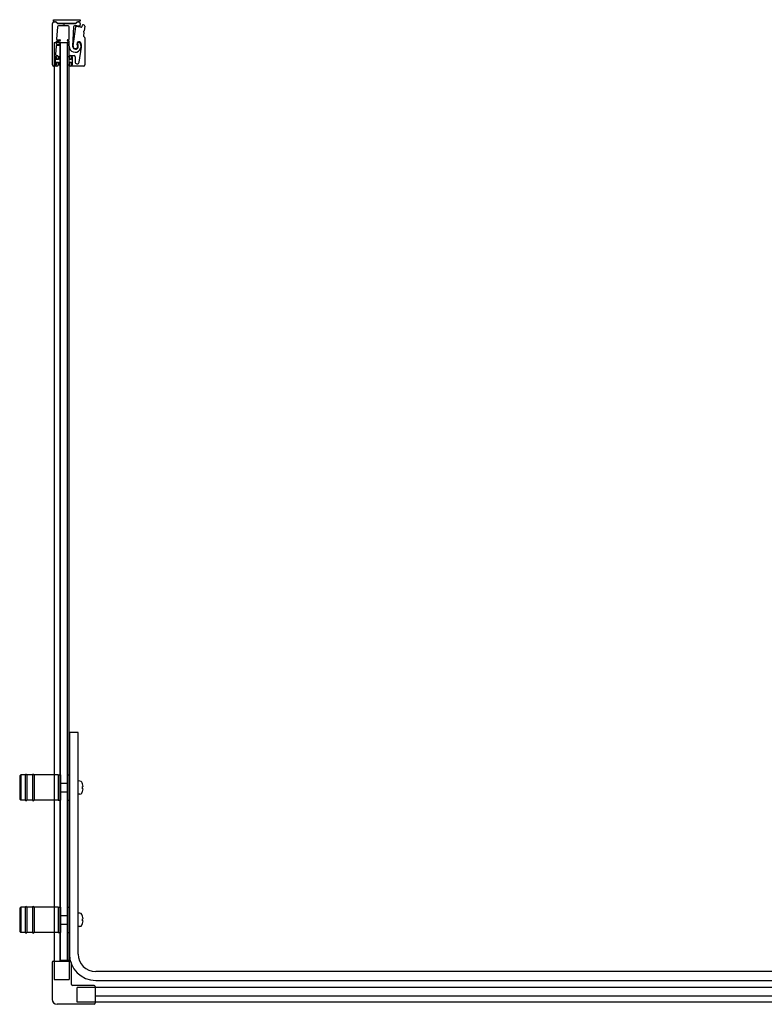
# Model space of a CAD drawing. Header units: millimetres. Extents: x 1348.4 to 1350.08, y 1035.54 to 1036.43.
# Tile 1 of 2: x 1348.4 to 1349.07, y 1035.54 to 1036.43. Entities that reach past the tile are written whole.
import ezdxf

# ---------------------------------------------------------------- set-up
doc = ezdxf.new("R2010")
doc.units = ezdxf.units.MM
doc.layers.add('SANINDUSA', color=3, linetype='CONTINUOUS')

msp = doc.modelspace()

# ---------------------------------------------------------------- linework, layer by layer
at = {"layer": 'SANINDUSA'}
for p, q in [((1348.42478, 1036.3894), (1348.42478, 1036.42715)), ((1348.42578, 1036.43047), (1348.44971, 1036.43047)), ((1348.42578, 1036.42948), (1348.42578, 1036.43047)), ((1348.42603, 1036.4284), (1348.4275, 1036.4284)), ((1348.42751, 1036.42848), (1348.42678, 1036.42848)), ((1348.4282, 1036.42811), (1348.4291, 1036.4272)), ((1348.42923, 1036.42397), (1348.42844, 1036.41288)), ((1348.42936, 1036.42719), (1348.42845, 1036.42809)), ((1348.42981, 1036.42691), (1348.43402, 1036.42691)), ((1348.44541, 1036.427), (1348.42982, 1036.427)), ((1348.43891, 1036.4249), (1348.43023, 1036.4249)), ((1348.4342, 1036.42683), (1348.43468, 1036.42635)), ((1348.43539, 1036.42635), (1348.43587, 1036.42683)), ((1348.43604, 1036.42691), (1348.4454, 1036.42691)), ((1348.43991, 1036.41284), (1348.43991, 1036.4239)), ((1348.44388, 1036.42388), (1348.44297, 1036.40649)), ((1348.44349, 1036.40666), (1348.44602, 1036.42388)), ((1348.44677, 1036.42808), (1348.44586, 1036.42719)), ((1348.44611, 1036.4272), (1348.44702, 1036.42811)), ((1348.44773, 1036.42841), (1348.44772, 1036.42841)), ((1348.44772, 1036.42841), (1348.44872, 1036.42841)), ((1348.44871, 1036.42848), (1348.44773, 1036.42848)), ((1348.44995, 1036.42689), (1348.44952, 1036.42491)), ((1348.44971, 1036.43047), (1348.44971, 1036.42948)), ((1348.4516, 1036.42435), (1348.45199, 1036.42559)), ((1348.45399, 1036.42457), (1348.45338, 1036.42026)), ((1348.45317, 1036.41878), (1348.45277, 1036.41592)), ((1348.45284, 1036.41937), (1348.45312, 1036.419)), ((1348.45327, 1036.42006), (1348.4529, 1036.41979)), ((1348.45291, 1036.4155), (1348.45382, 1036.41459)), ((1348.45411, 1036.41389), (1348.45411, 1036.3894)), ((1348.42626, 1036.40987), (1348.42626, 1035.57625)), ((1348.42626, 1036.40987), (1348.42726, 1036.40987)), ((1348.43046, 1036.40987), (1348.42726, 1036.40987)), ((1348.42799, 1036.40648), (1348.42746, 1036.39897)), ((1348.42829, 1036.41068), (1348.42815, 1036.40868)), ((1348.43133, 1036.40694), (1348.42849, 1036.40694)), ((1348.42864, 1036.40814), (1348.43133, 1036.40814)), ((1348.43133, 1036.41114), (1348.42879, 1036.41114)), ((1348.42894, 1036.41234), (1348.43133, 1036.41234)), ((1348.43046, 1036.40987), (1348.43145, 1036.40987)), ((1348.43175, 1036.40987), (1348.43145, 1036.40987)), ((1348.43175, 1036.40987), (1348.43831, 1036.40987)), ((1348.43175, 1035.57687), (1348.43175, 1036.40987)), ((1348.43203, 1035.57687), (1348.43203, 1036.40987)), ((1348.43203, 1036.40987), (1348.43803, 1036.40987)), ((1348.43803, 1036.40987), (1348.43803, 1035.57687)), ((1348.43865, 1036.40987), (1348.43831, 1036.40987)), ((1348.43831, 1035.57687), (1348.43831, 1036.40987)), ((1348.43865, 1036.40987), (1348.43915, 1036.40987)), ((1348.43873, 1036.41234), (1348.43941, 1036.41234)), ((1348.43941, 1036.41114), (1348.43873, 1036.41114)), ((1348.43873, 1036.40814), (1348.43941, 1036.40814)), ((1348.43942, 1036.40694), (1348.43873, 1036.40694)), ((1348.43951, 1036.40987), (1348.43915, 1036.40987)), ((1348.43951, 1036.40987), (1348.43981, 1036.40987)), ((1348.43981, 1035.57625), (1348.43981, 1036.40987)), ((1348.43991, 1036.40864), (1348.43991, 1036.41064)), ((1348.44892, 1036.39194), (1348.45105, 1036.4054)), ((1348.42708, 1036.3966), (1348.42708, 1036.3897)), ((1348.42823, 1036.39665), (1348.42723, 1036.39665)), ((1348.42723, 1036.39665), (1348.42723, 1036.38965)), ((1348.42808, 1036.3969), (1348.42738, 1036.3969)), ((1348.42823, 1036.3944), (1348.42823, 1036.39665)), ((1348.42838, 1036.3951), (1348.42838, 1036.3966)), ((1348.42845, 1036.3979), (1348.42878, 1036.3979)), ((1348.42978, 1036.3969), (1348.42978, 1036.3951)), ((1348.43203, 1036.39665), (1348.43023, 1036.39665)), ((1348.43023, 1036.39665), (1348.43023, 1036.3944)), ((1348.43203, 1036.38965), (1348.43203, 1036.39665)), ((1348.43803, 1036.39665), (1348.43803, 1036.38965)), ((1348.43983, 1036.39665), (1348.43803, 1036.39665)), ((1348.43983, 1036.3944), (1348.43983, 1036.39665)), ((1348.44028, 1036.3951), (1348.44028, 1036.3969)), ((1348.44128, 1036.3979), (1348.44428, 1036.3979)), ((1348.44168, 1036.3966), (1348.44168, 1036.3951)), ((1348.44283, 1036.39665), (1348.44183, 1036.39665)), ((1348.44183, 1036.39665), (1348.44183, 1036.3944)), ((1348.44268, 1036.3969), (1348.44198, 1036.3969)), ((1348.44283, 1036.38965), (1348.44283, 1036.39665)), ((1348.44298, 1036.3897), (1348.44298, 1036.3966)), ((1348.44528, 1036.3969), (1348.44528, 1036.39223)), ((1348.42878, 1036.3884), (1348.42578, 1036.3884)), ((1348.42723, 1036.38965), (1348.42823, 1036.38965)), ((1348.42738, 1036.3894), (1348.42808, 1036.3894)), ((1348.43023, 1036.3944), (1348.42823, 1036.3944)), ((1348.42823, 1036.3919), (1348.43023, 1036.3919)), ((1348.42823, 1036.38965), (1348.42823, 1036.3919)), ((1348.42838, 1036.3897), (1348.42838, 1036.3912)), ((1348.42948, 1036.3948), (1348.42868, 1036.3948)), ((1348.42868, 1036.3915), (1348.42948, 1036.3915)), ((1348.42978, 1036.3912), (1348.42978, 1036.3894)), ((1348.43023, 1036.3919), (1348.43023, 1036.38965)), ((1348.43023, 1036.38965), (1348.43203, 1036.38965)), ((1348.43803, 1036.38965), (1348.43983, 1036.38965)), ((1348.44183, 1036.3944), (1348.43983, 1036.3944)), ((1348.43983, 1036.38965), (1348.43983, 1036.3919)), ((1348.43983, 1036.3919), (1348.44183, 1036.3919)), ((1348.44028, 1036.3894), (1348.44028, 1036.3912)), ((1348.44138, 1036.3948), (1348.44058, 1036.3948)), ((1348.44058, 1036.3915), (1348.44138, 1036.3915)), ((1348.45311, 1036.3884), (1348.44128, 1036.3884)), ((1348.44168, 1036.3912), (1348.44168, 1036.3897)), ((1348.44183, 1036.3919), (1348.44183, 1036.38965)), ((1348.44183, 1036.38965), (1348.44283, 1036.38965)), ((1348.44198, 1036.3894), (1348.44268, 1036.3894)), ((1348.44003, 1035.78387), (1348.44003, 1035.58287)), ((1348.44803, 1035.78387), (1348.44003, 1035.78387)), ((1348.44803, 1035.58287), (1348.44803, 1035.78387)), ((1348.39503, 1035.74437), (1348.39603, 1035.74537)), ((1348.39503, 1035.74437), (1348.39503, 1035.72337)), ((1348.39603, 1035.74537), (1348.39603, 1035.72237)), ((1348.40003, 1035.74537), (1348.39603, 1035.74537)), ((1348.40003, 1035.74537), (1348.40003, 1035.72237)), ((1348.40153, 1035.74537), (1348.40153, 1035.72237)), ((1348.40653, 1035.74537), (1348.40153, 1035.74537)), ((1348.40653, 1035.74537), (1348.40653, 1035.72237)), ((1348.40803, 1035.74537), (1348.40803, 1035.72237)), ((1348.43003, 1035.74537), (1348.40803, 1035.74537)), ((1348.43003, 1035.74537), (1348.43003, 1035.72237)), ((1348.43003, 1035.74537), (1348.43003, 1035.72237)), ((1348.43003, 1035.74537), (1348.43203, 1035.74537)), ((1348.43203, 1035.74537), (1348.43203, 1035.72237)), ((1348.43803, 1035.74537), (1348.43803, 1035.72237)), ((1348.43803, 1035.74537), (1348.44003, 1035.74537)), ((1348.43233, 1035.73787), (1348.43803, 1035.73787)), ((1348.44966, 1035.73981), (1348.44803, 1035.73987)), ((1348.45202, 1035.73732), (1348.45198, 1035.73728)), ((1348.45253, 1035.73487), (1348.45198, 1035.73487)), ((1348.43233, 1035.72987), (1348.43803, 1035.72987)), ((1348.44966, 1035.72792), (1348.44803, 1035.72787)), ((1348.45198, 1035.73287), (1348.45253, 1035.73287)), ((1348.45198, 1035.73045), (1348.45202, 1035.73042)), ((1348.39503, 1035.72337), (1348.39603, 1035.72237)), ((1348.40003, 1035.72237), (1348.39603, 1035.72237)), ((1348.40653, 1035.72237), (1348.40153, 1035.72237)), ((1348.43003, 1035.72237), (1348.40803, 1035.72237)), ((1348.43003, 1035.72237), (1348.43203, 1035.72237)), ((1348.43803, 1035.72237), (1348.44003, 1035.72237)), ((1348.39503, 1035.62437), (1348.39603, 1035.62537)), ((1348.39503, 1035.62437), (1348.39503, 1035.60337)), ((1348.39603, 1035.62537), (1348.39603, 1035.60237)), ((1348.40003, 1035.62537), (1348.39603, 1035.62537)), ((1348.40003, 1035.62537), (1348.40003, 1035.60237)), ((1348.40153, 1035.62537), (1348.40153, 1035.60237)), ((1348.40653, 1035.62537), (1348.40153, 1035.62537)), ((1348.40653, 1035.62537), (1348.40653, 1035.60237)), ((1348.40803, 1035.62537), (1348.40803, 1035.60237)), ((1348.43003, 1035.62537), (1348.40803, 1035.62537)), ((1348.43003, 1035.62537), (1348.43003, 1035.60237)), ((1348.43003, 1035.62537), (1348.43003, 1035.60237)), ((1348.43003, 1035.62537), (1348.43203, 1035.62537)), ((1348.43203, 1035.62537), (1348.43203, 1035.60237)), ((1348.43803, 1035.62537), (1348.43803, 1035.60237)), ((1348.43803, 1035.62537), (1348.44003, 1035.62537)), ((1348.44966, 1035.61981), (1348.44803, 1035.61987)), ((1348.43233, 1035.61787), (1348.43803, 1035.61787)), ((1348.43233, 1035.60987), (1348.43803, 1035.60987)), ((1348.45202, 1035.61732), (1348.45198, 1035.61728)), ((1348.45253, 1035.61487), (1348.45198, 1035.61487)), ((1348.45198, 1035.61287), (1348.45253, 1035.61287)), ((1348.45198, 1035.61045), (1348.45202, 1035.61042)), ((1348.39503, 1035.60337), (1348.39603, 1035.60237)), ((1348.40003, 1035.60237), (1348.39603, 1035.60237)), ((1348.40653, 1035.60237), (1348.40153, 1035.60237)), ((1348.43003, 1035.60237), (1348.40803, 1035.60237)), ((1348.43003, 1035.60237), (1348.43203, 1035.60237)), ((1348.43803, 1035.60237), (1348.44003, 1035.60237)), ((1348.44966, 1035.60792), (1348.44803, 1035.60787)), ((1348.42446, 1035.57525), (1348.42446, 1035.54175)), ((1348.42546, 1035.57625), (1348.44061, 1035.57625)), ((1348.43981, 1035.57687), (1348.43175, 1035.57687)), ((1348.43176, 1035.57625), (1348.43176, 1035.57687)), ((1348.43803, 1035.57687), (1348.43203, 1035.57687)), ((1348.44161, 1035.57525), (1348.44161, 1035.5559)), ((1350.033, 1035.56687), (1348.46403, 1035.56687)), ((1348.46403, 1035.55887), (1350.033, 1035.55887)), ((1348.46246, 1035.5544), (1348.44311, 1035.5544)), ((1348.46346, 1035.5534), (1348.46346, 1035.53825)), ((1349.15691, 1035.55261), (1348.46346, 1035.55261)), ((1349.15691, 1035.54457), (1348.46346, 1035.54457)), ((1350.07677, 1035.53906), (1348.46346, 1035.53906)), ((1348.46246, 1035.53725), (1348.42896, 1035.53725))]:
    msp.add_line(p, q, dxfattribs=at)
at = {"layer": 'SANINDUSA', "ltscale": 10}
for p, q in [((1348.42626, 1035.57625), (1348.42626, 1035.55987)), ((1348.43981, 1035.57625), (1348.43981, 1035.55987)), ((1348.42626, 1035.55987), (1348.43981, 1035.55987)), ((1348.46346, 1035.55261), (1348.44707, 1035.55261)), ((1348.44707, 1035.53906), (1348.44707, 1035.55261)), ((1348.46346, 1035.53906), (1348.44707, 1035.53906))]:
    msp.add_line(p, q, dxfattribs=at)
at = {"layer": 'SANINDUSA'}
for centre, radius, start, end in [((1348.42603, 1036.42715), 0.00125, 90, 180), ((1348.42678, 1036.42948), 0.001, 180, 270), ((1348.42749, 1036.4274), 0.001, 44.9107, 89.4659), ((1348.42751, 1036.42713), 0.00135, 45.4448, 90), ((1348.42981, 1036.42791), 0.001, 224.9107, 270), ((1348.43023, 1036.4239), 0.001, 90, 175.94302), ((1348.42982, 1036.42765), 0.00065, 225.4448, 270), ((1348.43402, 1036.42666), 0.00025, 45, 90), ((1348.43503, 1036.42671), 0.0005, 225, 315), ((1348.43604, 1036.42666), 0.00025, 90, 135), ((1348.43891, 1036.4239), 0.001, 0, 90), ((1348.44488, 1036.42382), 0.001, 92.24985, 177), ((1348.44556, 1036.40635), 0.01849, 79.46815, 92.24985), ((1348.4454, 1036.42791), 0.001, 270, 315), ((1348.44541, 1036.42765), 0.00065, 270, 314.38239), ((1348.44652, 1036.42381), 0.0005, 86.87429, 171.62444), ((1348.44556, 1036.40635), 0.01799, 74.46815, 86.87429), ((1348.44773, 1036.42713), 0.00135, 90, 135), ((1348.44773, 1036.42741), 0.001, 90, 135), ((1348.44871, 1036.42948), 0.001, 270, 0), ((1348.44872, 1036.42716), 0.00125, 347.95912, 90), ((1348.44903, 1036.42502), 0.0005, 259.46815, 347.95912), ((1348.45065, 1036.42464), 0.001, 254.46815, 342.95912), ((1348.45246, 1036.42545), 0.0005, 70.1363, 162.95912), ((1348.44556, 1036.40635), 0.02081, 67.95837, 70.1363), ((1348.453, 1036.42471), 0.001, 352, 67.95837), ((1348.45327, 1036.41585), 0.0005, 172, 225), ((1348.45308, 1036.41955), 0.0003, 127, 217), ((1348.45288, 1036.41882), 0.0003, 352, 37), ((1348.45308, 1036.4203), 0.0003, 307, 352), ((1348.45311, 1036.41389), 0.001, 0, 45), ((1348.42849, 1036.40644), 0.0005, 90, 175.94302), ((1348.42864, 1036.40864), 0.0005, 175.94302, 270), ((1348.42879, 1036.41064), 0.0005, 90, 175.94302), ((1348.42894, 1036.41284), 0.0005, 175.94302, 270), ((1348.43133, 1036.41174), 0.0006, 270, 90), ((1348.43133, 1036.40754), 0.0006, 270, 90), ((1348.43873, 1036.41174), 0.0006, 90, 270), ((1348.43873, 1036.40754), 0.0006, 90, 270), ((1348.43941, 1036.41284), 0.0005, 270, 0), ((1348.43941, 1036.41064), 0.0005, 0, 90), ((1348.43941, 1036.40864), 0.0005, 270, 0), ((1348.43942, 1036.40644), 0.0005, 358.37906, 90), ((1348.44529, 1036.40627), 0.00537, 178.37906, 34.62628), ((1348.44556, 1036.40635), 0.0026, 177, 36.02172), ((1348.44556, 1036.40635), 0.0021, 171.62444, 37.81512), ((1348.44862, 1036.40872), 0.00177, 34.46929, 217.81512), ((1348.44868, 1036.40862), 0.00125, 34.62628, 216.02172), ((1348.44514, 1036.40634), 0.00598, 351.00614, 34.46929), ((1348.42738, 1036.3966), 0.0003, 90, 180), ((1348.42845, 1036.3989), 0.001, 175.94302, 270), ((1348.42808, 1036.3966), 0.0003, 0, 90), ((1348.42878, 1036.3969), 0.001, 0, 90), ((1348.44128, 1036.3969), 0.001, 90, 180), ((1348.44198, 1036.3966), 0.0003, 90, 180), ((1348.44268, 1036.3966), 0.0003, 0, 90), ((1348.44428, 1036.3969), 0.001, 0, 90), ((1348.42578, 1036.3894), 0.001, 180, 270), ((1348.42738, 1036.3897), 0.0003, 180, 270), ((1348.42808, 1036.3897), 0.0003, 270, 0), ((1348.42868, 1036.3951), 0.0003, 180, 270), ((1348.42868, 1036.3912), 0.0003, 90, 180), ((1348.42878, 1036.3894), 0.001, 270, 0), ((1348.42948, 1036.3951), 0.0003, 270, 0), ((1348.42948, 1036.3912), 0.0003, 0, 90), ((1348.44058, 1036.3951), 0.0003, 180, 270), ((1348.44058, 1036.3912), 0.0003, 90, 180), ((1348.44128, 1036.3894), 0.001, 180, 270), ((1348.44138, 1036.3951), 0.0003, 270, 0), ((1348.44138, 1036.3912), 0.0003, 0, 90), ((1348.44198, 1036.3897), 0.0003, 180, 270), ((1348.44268, 1036.3897), 0.0003, 270, 0), ((1348.44711, 1036.39223), 0.00183, 180, 351.00614), ((1348.45311, 1036.3894), 0.001, 270, 0), ((1348.40078, 1035.74512), 0.00075, 0, 180), ((1348.40728, 1035.74512), 0.00075, 0, 180), ((1348.43233, 1035.73757), 0.0003, 90, 180), ((1348.44959, 1035.73781), 0.002, 29.54044, 88), ((1348.44263, 1035.73387), 0.01, 20.1818, 29.54044), ((1348.44263, 1035.73387), 0.00995, 5.76818, 20.08396), ((1348.43233, 1035.73017), 0.0003, 180, 270), ((1348.44959, 1035.72992), 0.002, 272, 330.45956), ((1348.44263, 1035.73387), 0.01, 330.45956, 339.8182), ((1348.44263, 1035.73387), 0.00995, 339.91604, 354.23182), ((1348.40078, 1035.72262), 0.00075, 180, 0), ((1348.40728, 1035.72262), 0.00075, 180, 0), ((1348.40078, 1035.62512), 0.00075, 0, 180), ((1348.40728, 1035.62512), 0.00075, 0, 180), ((1348.44959, 1035.61781), 0.002, 29.54044, 88), ((1348.44263, 1035.61387), 0.01, 20.1818, 29.54044), ((1348.43233, 1035.61757), 0.0003, 90, 180), ((1348.43233, 1035.61017), 0.0003, 180, 270), ((1348.44263, 1035.61387), 0.01, 330.45956, 339.8182), ((1348.44263, 1035.61387), 0.00995, 5.76818, 20.08396), ((1348.44263, 1035.61387), 0.00995, 339.91604, 354.23182), ((1348.40078, 1035.60262), 0.00075, 180, 0), ((1348.40728, 1035.60262), 0.00075, 180, 0), ((1348.44959, 1035.60992), 0.002, 272, 330.45956), ((1348.46403, 1035.58287), 0.024, 180, 270), ((1348.46403, 1035.58287), 0.016, 180, 270), ((1348.42546, 1035.57525), 0.001, 90, 180), ((1348.44061, 1035.57525), 0.001, 0, 90), ((1348.44311, 1035.5559), 0.0015, 180, 270), ((1348.46246, 1035.5534), 0.001, 0, 90), ((1348.42896, 1035.54175), 0.0045, 180, 270), ((1348.46246, 1035.53825), 0.001, 270, 0)]:
    msp.add_arc(centre, radius, start, end, dxfattribs=at)
for centre in [(1348.44465, 1035.73387), (1348.44465, 1035.61387)]:
    msp.add_ellipse(centre, major_axis=(0, -0.00947), ratio=0.778226, start_param=1.465014, end_param=1.676579, dxfattribs=at)

doc.saveas('drawing.dxf')
